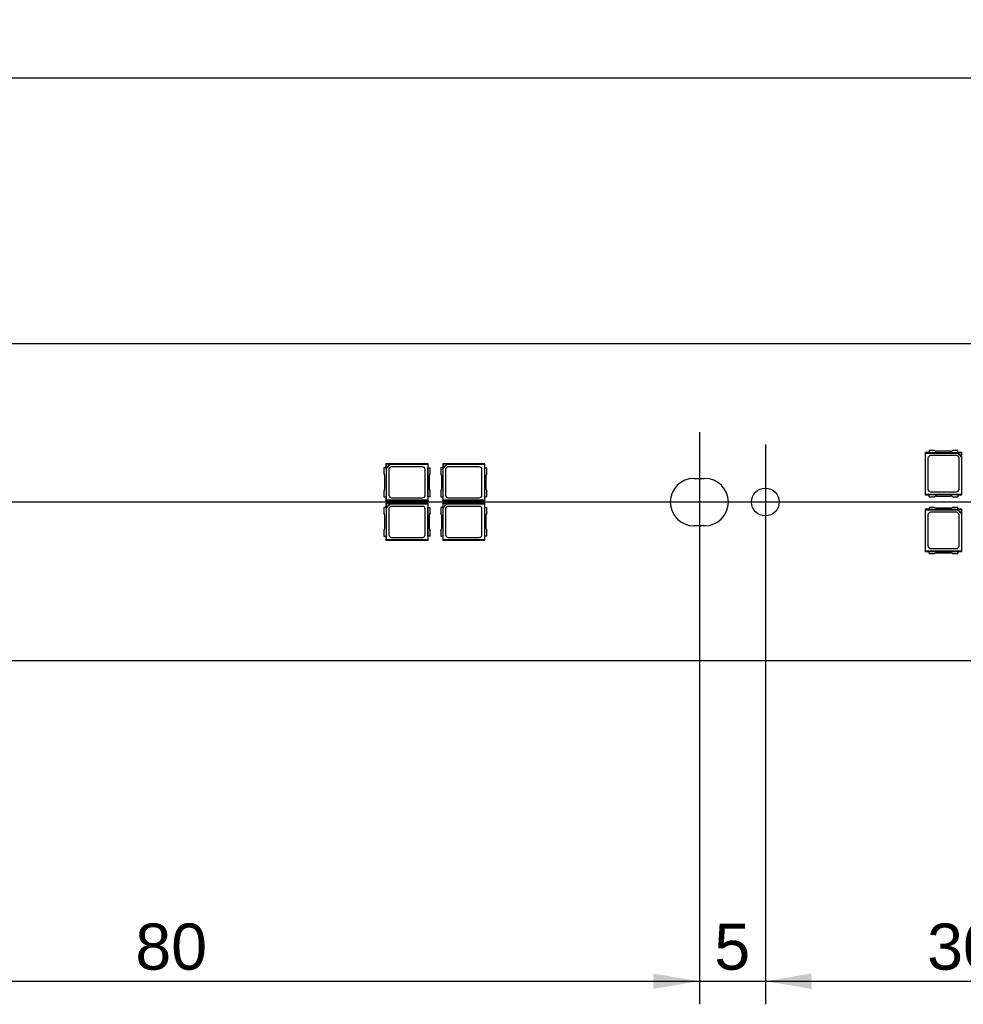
# Model space of a CAD drawing. Header units: millimetres. Extents: x 28 to 1171, y 11 to 403.
# Tile 2 of 19: x 100 to 171, y 184 to 258. Entities that reach past the tile are written whole.
import ezdxf
from ezdxf.enums import TextEntityAlignment as Align
from ezdxf.lldxf.tags import DXFTag

# ---------------------------------------------------------------- set-up
doc = ezdxf.new("R2010")
doc.units = ezdxf.units.MM
doc.layers.add('Default', color=7, linetype='Continuous')
doc.layers.add('LINLED_1120X24MM', color=7, linetype='Continuous')
doc.styles.add('SEACAD_Arial', font='arial.ttf')
tags = doc.linetypes.add('CENTER2', pattern=[28.575, 19.05, -3.175, 3.175, -3.175]).pattern_tags.tags
tags[10:11] = [DXFTag(74, 4), DXFTag(75, 0), DXFTag(340, '0'), DXFTag(46, 0.0), DXFTag(50, 0.0), DXFTag(44, 0.0), DXFTag(45, 0.0)]
tags[8:9] = [DXFTag(74, 4), DXFTag(75, 0), DXFTag(340, '0'), DXFTag(46, 0.0), DXFTag(50, 0.0), DXFTag(44, 0.0), DXFTag(45, 0.0)]
tags[6:7] = [DXFTag(74, 4), DXFTag(75, 0), DXFTag(340, '0'), DXFTag(46, 0.0), DXFTag(50, 0.0), DXFTag(44, 0.0), DXFTag(45, 0.0)]
tags[4:5] = [DXFTag(74, 4), DXFTag(75, 0), DXFTag(340, '0'), DXFTag(46, 0.0), DXFTag(50, 0.0), DXFTag(44, 0.0), DXFTag(45, 0.0)]
doc.dimstyles.new('ISO', dxfattribs={"dimtxt": 3.5, "dimasz": 3.5, "dimexe": 1.75, "dimexo": 0, "dimgap": 0.875, "dimtad": 1, "dimtxsty": 'SEACAD_Arial', "dimblk1": '_SE_FILLED', "dimblk2": '_SE_FILLED', "dimsah": 1, "dimcen": 1.75, "dimadec": 0, "dimazin": 0, "dimtfac": 0.5, "dimtdec": 3, "dimtmove": 0, "dimatfit": 3, "dimfxl": 1, "dimarcsym": 0})

# ---------------------------------------------------------------- blocks, each defined once
blk = doc.blocks.new('SEANNOT_GROUP2')
at = {"layer": 'Default', "color": 7, "linetype": 'CENTER2'}
blk.add_line((1154.077, 221.627), (28.077, 221.626), dxfattribs=at)
blk = doc.blocks.new('SEANNOT_GROUP6')
at = {"layer": 'Default', "color": 7, "linetype": 'CENTER2'}
blk.add_line((151.077, 226.926), (151.077, 216.326), dxfattribs=at)
blk = doc.blocks.new('SEANNOT_GROUP55')
at = {"layer": 'Default', "color": 7, "linetype": 'CENTER2'}
for p, q in [((156.077, 226.001), (156.077, 217.251)), ((160.452, 221.626), (151.702, 221.626))]:
    blk.add_line(p, q, dxfattribs=at)
blk = doc.blocks.new('SE1')
at = {"layer": 'LINLED_1120X24MM', "color": 7, "linetype": 'Continuous'}
for p, q in [((1144.077, 233.626), (38.077, 233.626)), ((168.904, 225.526), (168.487, 225.526)), ((168.487, 225.526), (168.487, 225.363)), ((170.117, 225.476), (169.036, 225.476)), ((170.667, 225.526), (170.25, 225.526)), ((170.667, 225.363), (170.667, 225.526)), ((168.487, 225.376), (168.177, 225.376)), ((168.177, 225.376), (168.211, 225.342)), ((168.177, 225.376), (168.177, 222.176)), ((168.211, 225.342), (170.628, 225.342)), ((168.211, 222.21), (168.211, 225.342)), ((168.402, 224.951), (168.402, 222.601)), ((170.667, 225.363), (168.487, 225.363)), ((170.552, 225.151), (168.602, 225.151)), ((170.628, 225.342), (170.672, 225.353)), ((170.628, 225.342), (170.943, 225.027)), ((170.977, 225.376), (170.667, 225.376)), ((170.953, 225.353), (170.672, 225.353)), ((170.672, 225.353), (170.953, 225.072)), ((170.752, 222.601), (170.752, 224.951)), ((170.953, 225.072), (170.943, 225.027)), ((170.943, 225.027), (170.943, 222.21)), ((170.953, 225.353), (170.977, 225.376)), ((170.953, 225.072), (170.953, 225.353)), ((170.977, 222.176), (170.977, 225.376)), ((127.34, 224.216), (127.177, 224.216)), ((127.177, 224.216), (127.177, 223.799)), ((130.527, 224.526), (127.327, 224.526)), ((127.35, 224.503), (127.327, 224.526)), ((127.327, 224.526), (127.327, 224.216)), ((127.34, 224.216), (127.34, 222.036)), ((127.631, 224.503), (127.35, 224.503)), ((127.35, 224.503), (127.35, 224.222)), ((127.35, 224.222), (127.631, 224.503)), ((127.361, 224.177), (127.35, 224.222)), ((127.361, 224.177), (127.676, 224.492)), ((127.361, 221.76), (127.361, 224.177)), ((127.552, 224.101), (127.552, 222.151)), ((127.631, 224.503), (127.676, 224.492)), ((127.676, 224.492), (130.493, 224.492)), ((130.102, 224.301), (127.752, 224.301)), ((130.302, 222.151), (130.302, 224.101)), ((130.493, 224.492), (130.527, 224.526)), ((130.493, 224.492), (130.493, 221.76)), ((130.514, 224.216), (130.677, 224.216)), ((130.514, 222.036), (130.514, 224.216)), ((130.527, 224.216), (130.527, 224.526)), ((130.677, 223.799), (130.677, 224.216)), ((131.64, 224.216), (131.477, 224.216)), ((131.477, 224.216), (131.477, 223.799)), ((134.827, 224.526), (131.627, 224.526)), ((131.65, 224.503), (131.627, 224.526)), ((131.627, 224.526), (131.627, 224.216)), ((131.64, 224.216), (131.64, 222.036)), ((131.931, 224.503), (131.65, 224.503)), ((131.65, 224.503), (131.65, 224.222)), ((131.65, 224.222), (131.931, 224.503)), ((131.661, 224.177), (131.65, 224.222)), ((131.661, 224.177), (131.976, 224.492)), ((131.661, 221.76), (131.661, 224.177)), ((131.852, 224.101), (131.852, 222.151)), ((131.931, 224.503), (131.976, 224.492)), ((131.976, 224.492), (134.793, 224.492)), ((134.402, 224.301), (132.052, 224.301)), ((134.602, 222.151), (134.602, 224.101)), ((134.793, 224.492), (134.827, 224.526)), ((134.793, 224.492), (134.793, 221.76)), ((134.814, 224.216), (134.977, 224.216)), ((134.814, 222.036), (134.814, 224.216)), ((134.827, 224.216), (134.827, 224.526)), ((134.977, 223.799), (134.977, 224.216)), ((127.227, 223.667), (127.227, 222.586)), ((130.627, 222.586), (130.627, 223.667)), ((131.527, 223.667), (131.527, 222.586)), ((134.927, 222.586), (134.927, 223.667)), ((150.677, 223.426), (151.477, 223.426)), ((127.177, 222.453), (127.177, 222.036)), ((127.177, 222.036), (127.34, 222.036)), ((127.327, 222.036), (127.327, 221.726)), ((127.327, 221.726), (127.361, 221.76)), ((127.327, 221.726), (130.527, 221.726)), ((130.493, 221.76), (127.361, 221.76)), ((127.752, 221.951), (130.102, 221.951)), ((130.493, 221.76), (130.527, 221.726)), ((130.677, 222.036), (130.514, 222.036)), ((130.527, 221.726), (130.527, 222.036)), ((130.677, 222.036), (130.677, 222.453)), ((131.477, 222.453), (131.477, 222.036)), ((131.477, 222.036), (131.64, 222.036)), ((131.627, 222.036), (131.627, 221.726)), ((131.627, 221.726), (131.661, 221.76)), ((131.627, 221.726), (134.827, 221.726)), ((134.793, 221.76), (131.661, 221.76)), ((132.052, 221.951), (134.402, 221.951)), ((134.793, 221.76), (134.827, 221.726)), ((134.977, 222.036), (134.814, 222.036)), ((134.827, 221.726), (134.827, 222.036)), ((134.977, 222.036), (134.977, 222.453)), ((168.211, 222.21), (168.177, 222.176)), ((168.177, 222.176), (168.487, 222.176)), ((170.943, 222.21), (168.211, 222.21)), ((168.487, 222.026), (168.487, 222.189)), ((168.487, 222.189), (170.667, 222.189)), ((168.487, 222.026), (168.904, 222.026)), ((168.602, 222.401), (170.552, 222.401)), ((169.036, 222.076), (170.117, 222.076)), ((170.25, 222.026), (170.667, 222.026)), ((170.667, 222.189), (170.667, 222.026)), ((170.667, 222.176), (170.977, 222.176)), ((170.943, 222.21), (170.977, 222.176)), ((127.34, 221.216), (127.177, 221.216)), ((127.177, 221.216), (127.177, 220.799)), ((130.527, 221.526), (127.327, 221.526)), ((127.35, 221.503), (127.327, 221.526)), ((127.327, 221.526), (127.327, 221.216)), ((127.34, 221.216), (127.34, 219.036)), ((127.631, 221.503), (127.35, 221.503)), ((127.35, 221.503), (127.35, 221.222)), ((127.35, 221.222), (127.631, 221.503)), ((127.361, 221.177), (127.35, 221.222)), ((127.361, 221.177), (127.676, 221.492)), ((127.361, 218.76), (127.361, 221.177)), ((127.552, 221.101), (127.552, 219.151)), ((127.631, 221.503), (127.676, 221.492)), ((127.676, 221.492), (130.493, 221.492)), ((130.102, 221.301), (127.752, 221.301)), ((130.302, 219.151), (130.302, 221.101)), ((130.493, 221.492), (130.527, 221.526)), ((130.493, 221.492), (130.493, 218.76)), ((130.514, 221.216), (130.677, 221.216)), ((130.514, 219.036), (130.514, 221.216)), ((130.527, 221.216), (130.527, 221.526)), ((130.677, 220.799), (130.677, 221.216)), ((131.64, 221.216), (131.477, 221.216)), ((131.477, 221.216), (131.477, 220.799)), ((134.827, 221.526), (131.627, 221.526)), ((131.65, 221.503), (131.627, 221.526)), ((131.627, 221.526), (131.627, 221.216)), ((131.64, 221.216), (131.64, 219.036)), ((131.931, 221.503), (131.65, 221.503)), ((131.65, 221.503), (131.65, 221.222)), ((131.65, 221.222), (131.931, 221.503)), ((131.661, 221.177), (131.65, 221.222)), ((131.661, 221.177), (131.976, 221.492)), ((131.661, 218.76), (131.661, 221.177)), ((131.852, 221.101), (131.852, 219.151)), ((131.931, 221.503), (131.976, 221.492)), ((131.976, 221.492), (134.793, 221.492)), ((134.402, 221.301), (132.052, 221.301)), ((134.602, 219.151), (134.602, 221.101)), ((134.793, 221.492), (134.827, 221.526)), ((134.793, 221.492), (134.793, 218.76)), ((134.814, 221.216), (134.977, 221.216)), ((134.814, 219.036), (134.814, 221.216)), ((134.827, 221.216), (134.827, 221.526)), ((134.977, 220.799), (134.977, 221.216)), ((168.487, 221.076), (168.177, 221.076)), ((168.177, 221.076), (168.211, 221.042)), ((168.177, 221.076), (168.177, 217.876)), ((168.211, 221.042), (170.628, 221.042)), ((168.211, 217.91), (168.211, 221.042)), ((168.904, 221.226), (168.487, 221.226)), ((168.487, 221.226), (168.487, 221.063)), ((170.667, 221.063), (168.487, 221.063)), ((170.117, 221.176), (169.036, 221.176)), ((170.667, 221.226), (170.25, 221.226)), ((170.628, 221.042), (170.672, 221.053)), ((170.628, 221.042), (170.943, 220.727)), ((170.667, 221.063), (170.667, 221.226)), ((170.977, 221.076), (170.667, 221.076)), ((170.953, 221.053), (170.672, 221.053)), ((170.672, 221.053), (170.953, 220.772)), ((170.953, 221.053), (170.977, 221.076)), ((170.953, 220.772), (170.953, 221.053)), ((170.977, 217.876), (170.977, 221.076)), ((127.227, 220.667), (127.227, 219.586)), ((130.627, 219.586), (130.627, 220.667)), ((131.527, 220.667), (131.527, 219.586)), ((134.927, 219.586), (134.927, 220.667)), ((168.402, 220.651), (168.402, 218.301)), ((170.552, 220.851), (168.602, 220.851)), ((170.752, 218.301), (170.752, 220.651)), ((170.953, 220.772), (170.943, 220.727)), ((170.943, 220.727), (170.943, 217.91)), ((151.477, 219.826), (150.677, 219.826)), ((127.177, 219.453), (127.177, 219.036)), ((127.177, 219.036), (127.34, 219.036)), ((127.327, 219.036), (127.327, 218.726)), ((127.327, 218.726), (127.361, 218.76)), ((130.493, 218.76), (127.361, 218.76)), ((127.752, 218.951), (130.102, 218.951)), ((130.493, 218.76), (130.527, 218.726)), ((130.677, 219.036), (130.514, 219.036)), ((130.527, 218.726), (130.527, 219.036)), ((130.677, 219.036), (130.677, 219.453)), ((131.477, 219.453), (131.477, 219.036)), ((131.477, 219.036), (131.64, 219.036)), ((131.627, 219.036), (131.627, 218.726)), ((131.627, 218.726), (131.661, 218.76)), ((134.793, 218.76), (131.661, 218.76)), ((132.052, 218.951), (134.402, 218.951)), ((134.793, 218.76), (134.827, 218.726)), ((134.977, 219.036), (134.814, 219.036)), ((134.827, 218.726), (134.827, 219.036)), ((134.977, 219.036), (134.977, 219.453)), ((127.327, 218.726), (130.527, 218.726)), ((131.627, 218.726), (134.827, 218.726)), ((168.602, 218.101), (170.552, 218.101)), ((168.211, 217.91), (168.177, 217.876)), ((168.177, 217.876), (168.487, 217.876)), ((170.943, 217.91), (168.211, 217.91)), ((168.487, 217.726), (168.487, 217.889)), ((168.487, 217.889), (170.667, 217.889)), ((168.487, 217.726), (168.904, 217.726)), ((169.036, 217.776), (170.117, 217.776)), ((170.25, 217.726), (170.667, 217.726)), ((170.667, 217.889), (170.667, 217.726)), ((170.667, 217.876), (170.977, 217.876)), ((170.943, 217.91), (170.977, 217.876)), ((38.077, 209.626), (1144.077, 209.626))]:
    blk.add_line(p, q, dxfattribs=at)
blk.add_circle((156.077, 221.626), 1.05, dxfattribs=at)
for centre, radius, start, end in [((169.036, 225.676), 0.2, 228.59038, 270), ((170.117, 225.676), 0.2, 270, 311.40962), ((168.602, 224.951), 0.2, 90, 180), ((170.552, 224.951), 0.2, 0, 90), ((127.752, 224.101), 0.2, 90, 180), ((130.102, 224.101), 0.2, 0, 90), ((132.052, 224.101), 0.2, 90, 180), ((134.402, 224.101), 0.2, 0, 90), ((127.027, 223.667), 0.2, 0, 41.40962), ((130.827, 223.667), 0.2, 138.59038, 180), ((131.327, 223.667), 0.2, 0, 41.40962), ((135.127, 223.667), 0.2, 138.59038, 180), ((150.677, 221.626), 1.8, 90, 270), ((151.477, 221.626), 1.8, 270, 90), ((127.027, 222.586), 0.2, 318.59038, 0), ((130.827, 222.586), 0.2, 180, 221.40962), ((131.327, 222.586), 0.2, 318.59038, 0), ((135.127, 222.586), 0.2, 180, 221.40962), ((168.602, 222.601), 0.2, 180, 270), ((170.552, 222.601), 0.2, 270, 0), ((127.752, 222.151), 0.2, 180, 270), ((130.102, 222.151), 0.2, 270, 0), ((132.052, 222.151), 0.2, 180, 270), ((134.402, 222.151), 0.2, 270, 0), ((169.036, 221.876), 0.2, 90, 131.40962), ((170.117, 221.876), 0.2, 48.59038, 90), ((127.752, 221.101), 0.2, 90, 180), ((130.102, 221.101), 0.2, 0, 90), ((132.052, 221.101), 0.2, 90, 180), ((134.402, 221.101), 0.2, 0, 90), ((169.036, 221.376), 0.2, 228.59038, 270), ((170.117, 221.376), 0.2, 270, 311.40962), ((127.027, 220.667), 0.2, 0, 41.40962), ((130.827, 220.667), 0.2, 138.59038, 180), ((131.327, 220.667), 0.2, 0, 41.40962), ((135.127, 220.667), 0.2, 138.59038, 180), ((168.602, 220.651), 0.2, 90, 180), ((170.552, 220.651), 0.2, 0, 90), ((127.027, 219.586), 0.2, 318.59038, 0), ((130.827, 219.586), 0.2, 180, 221.40962), ((131.327, 219.586), 0.2, 318.59038, 0), ((135.127, 219.586), 0.2, 180, 221.40962), ((127.752, 219.151), 0.2, 180, 270), ((130.102, 219.151), 0.2, 270, 0), ((132.052, 219.151), 0.2, 180, 270), ((134.402, 219.151), 0.2, 270, 0), ((168.602, 218.301), 0.2, 180, 270), ((170.552, 218.301), 0.2, 270, 0), ((169.036, 217.576), 0.2, 90, 131.40962), ((170.117, 217.576), 0.2, 48.59038, 90)]:
    blk.add_arc(centre, radius, start, end, dxfattribs=at)
blk = doc.blocks.new('DMBLK323')
at = {"layer": 'Default', "linetype": 'Continuous'}
for points in [[(74.577, 184.713), (74.577, 185.879), (71.077, 185.296)], [(147.577, 184.713), (151.077, 185.296), (147.577, 185.879)]]:
    blk.add_hatch(color=7, dxfattribs=at).paths.add_polyline_path(points)
at = {"layer": 'Default', "color": 7, "linetype": 'Continuous'}
for p, q in [((71.077, 216.326), (71.077, 183.546)), ((151.077, 216.326), (151.077, 183.546)), ((71.077, 185.296), (151.077, 185.296))]:
    blk.add_line(p, q, dxfattribs=at)
at = {"layer": 'Default', "color": 7, "linetype": 'Continuous', "style": 'SEACAD_Arial'}
blk.add_text('80', height=3.5, dxfattribs=at).set_placement((108.338, 189.671), align=Align.TOP_LEFT)
blk = doc.blocks.new('_SE_FILLED')
at = {"color": 0}
blk.add_line((0, 0), (-1, 0), dxfattribs=at)
blk.add_solid([(0, 0), (-1, -0.1665), (-1, 0.1665), (0, 0)], dxfattribs=at)
blk = doc.blocks.new('DMBLK324')
at = {"layer": 'Default', "linetype": 'Continuous'}
for points in [[(147.577, 184.713), (151.077, 185.296), (147.577, 185.879)], [(159.577, 184.713), (159.577, 185.879), (156.077, 185.296)]]:
    blk.add_hatch(color=7, dxfattribs=at).paths.add_polyline_path(points)
at = {"layer": 'Default', "color": 7, "linetype": 'Continuous'}
for p, q in [((156.077, 217.251), (156.077, 183.546)), ((151.077, 216.326), (151.077, 183.546)), ((144.077, 185.296), (163.077, 185.296))]:
    blk.add_line(p, q, dxfattribs=at)
at = {"layer": 'Default', "color": 7, "linetype": 'Continuous', "style": 'SEACAD_Arial'}
blk.add_text('5', height=3.5, dxfattribs=at).set_placement((152.207, 189.671), align=Align.TOP_LEFT)
blk = doc.blocks.new('DMBLK325')
at = {"layer": 'Default', "linetype": 'Continuous'}
for points in [[(159.577, 184.713), (159.577, 185.879), (156.077, 185.296)], [(182.577, 184.713), (186.077, 185.296), (182.577, 185.879)]]:
    blk.add_hatch(color=7, dxfattribs=at).paths.add_polyline_path(points)
at = {"layer": 'Default', "color": 7, "linetype": 'Continuous'}
for p, q in [((156.077, 217.251), (156.077, 183.546)), ((186.077, 217.251), (186.077, 183.546)), ((156.077, 185.296), (186.077, 185.296))]:
    blk.add_line(p, q, dxfattribs=at)
at = {"layer": 'Default', "color": 7, "linetype": 'Continuous', "style": 'SEACAD_Arial'}
blk.add_text('30', height=3.5, dxfattribs=at).set_placement((168.338, 189.671), align=Align.TOP_LEFT)
blk = doc.blocks.new('DMBLK370')
at = {"layer": 'Default', "linetype": 'Continuous'}
for points in [[(35.077, 254.347), (31.577, 253.764), (35.077, 253.181)], [(1147.077, 254.347), (1147.077, 253.181), (1150.577, 253.764)]]:
    blk.add_hatch(color=7, dxfattribs=at).paths.add_polyline_path(points)
at = {"layer": 'Default', "color": 7, "linetype": 'Continuous'}
for p, q in [((31.577, 227.126), (31.577, 255.514)), ((1150.577, 227.127), (1150.577, 255.514)), ((1150.577, 253.764), (31.577, 253.764))]:
    blk.add_line(p, q, dxfattribs=at)
at = {"layer": 'Default', "color": 7, "linetype": 'Continuous', "style": 'SEACAD_Arial'}
blk.add_text('1119', height=3.5, dxfattribs=at).set_placement((585.599, 258.139), align=Align.TOP_LEFT)

msp = doc.modelspace()

# ---------------------------------------------------------------- block references
at = {"layer": 'Default'}
for name in ['SE1', 'SEANNOT_GROUP6', 'SEANNOT_GROUP55', 'SEANNOT_GROUP2']:
    msp.add_blockref(name, (0, 0), dxfattribs=at)

# ---------------------------------------------------------------- dimensions: what is measured, and where the dimension line sits
at = {"layer": 'Default', "color": 7, "linetype": 'Continuous'}
for base, p1, p2, picture, middle in [((31.577, 253.764), (1150.577, 216.127), (31.577, 227.126), 'DMBLK370', (591.077, 253.764)), ((156.077, 185.296), (151.077, 216.326), (156.077, 221.626), 'DMBLK324', (153.577, 185.296))]:
    dim = msp.add_linear_dim(base=base, p1=p1, p2=p2, text='\\A1;<>', dimstyle='ISO', dxfattribs=at)
    dim.commit()
    dim.dimension.update_dxf_attribs({"geometry": picture, "text_midpoint": middle, "dimtype": 160})
for base, p1, p2, picture, middle in [((156.077, 185.296), (156.077, 221.626), (186.077, 221.626), 'DMBLK325', (171.077, 185.296)), ((71.077, 185.296), (71.077, 216.326), (151.077, 216.326), 'DMBLK323', (111.077, 185.296))]:
    dim = msp.add_linear_dim(base=base, p1=p1, p2=p2, angle=0, text='\\A1;<>', dimstyle='ISO', dxfattribs=at)
    dim.commit()
    dim.dimension.update_dxf_attribs({"geometry": picture, "text_midpoint": middle, "dimtype": 161})

doc.saveas('drawing.dxf')
